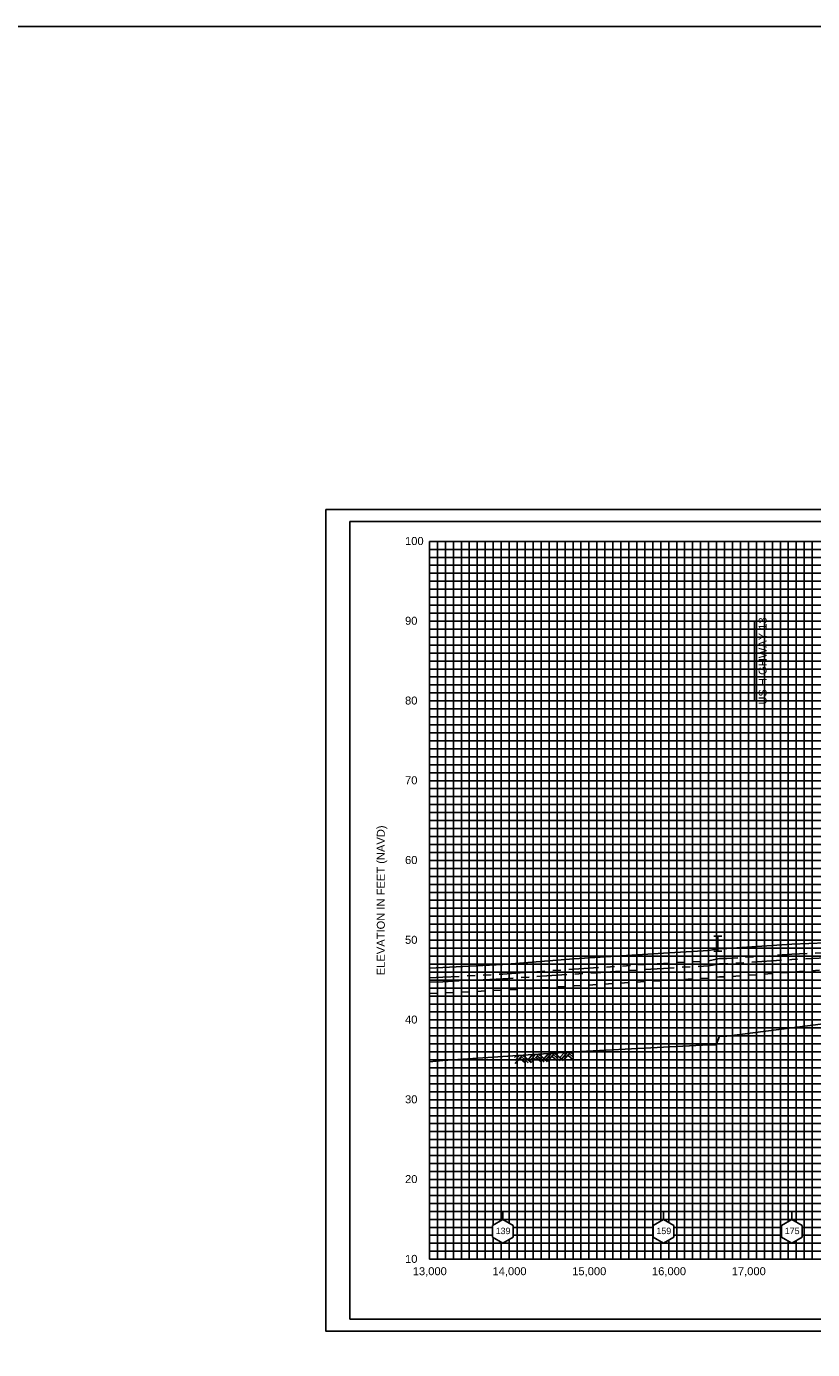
# Model space of a CAD drawing. Header units: inches. Extents: x -7.3 to 59.2, y 29 to 76.9.
# Tile 5 of 14: x 13.2 to 23.1, y 38.2 to 54.8. Entities that reach past the tile are written whole.
import ezdxf
from ezdxf.enums import TextEntityAlignment as Align

# ---------------------------------------------------------------- set-up
doc = ezdxf.new("R2010")
doc.units = ezdxf.units.IN
doc.header["$LTSCALE"] = 0.3
doc.header["$MEASUREMENT"] = 0
doc.set_wipeout_variables(frame=1)
for name, pattern in [('CENTER', [2, 1.25, -0.25, 0.25, -0.25]), ('DOT', [0.25, 0, -0.25]), ('HIDDEN', [0.375, 0.25, -0.125]), ('PHANTOM', [2.5, 1.25, -0.25, 0.25, -0.25, 0.25, -0.25])]:
    doc.linetypes.add(name, pattern=pattern)
doc.layers.get('0').update_dxf_attribs({"color": 3, "plot": 0})
for name, color, linetype in [('1', 5, 'Continuous'), ('2', 50, 'Continuous'), ('3', 9, 'DOT'), ('ROCK', 7, 'Continuous'), ('STREAM', 5, 'Continuous'), ('STRUCTURE', 30, 'Continuous'), ('TEXT', 255, 'Continuous'), ('WS10', 4, 'HIDDEN'), ('WS100', 5, 'PHANTOM'), ('WS50', 1, 'CENTER'), ('WS500', 1, 'Continuous'), ('XSEC', 7, 'Continuous')]:
    doc.layers.add(name, color=color, linetype=linetype)
doc.styles.add('ARIAL', font='ARIAL.TTF')
doc.styles.add('xs', font='ARIAL.TTF')

# ---------------------------------------------------------------- blocks, each defined once
blk = doc.blocks.new('wipeout')
blk.add_wipeout([(0, 0.15), (-0.129917, 0.075), (-0.129917, -0.075), (0, -0.15), (0.129917, -0.075), (0.129917, 0.075)])
blk = doc.blocks.new('xsec')
blk.add_line((0, 0.35), (0, 0.25))
blk.add_blockref('wipeout', (0, 0.1))
for p, q in [((-0.13, 0.175), (0, 0.25)), ((-0.13, 0.025), (-0.13, 0.175)), ((0.13, 0.175), (0, 0.25)), ((0, 0.25), (0, 0.25)), ((0.13, 0.025), (0.13, 0.175)), ((0, -0.05), (-0.13, 0.025)), ((0, -0.05), (0.13, 0.025))]:
    blk.add_line(p, q)
blk = doc.blocks.new('bar')
blk.add_line((-0.05, 0), (0.05, 0))
blk = doc.blocks.new('rock')
at = {"layer": 'STREAM'}
for p, q in [((0.171, 0.001), (0.147, -0.023)), ((0.209, 0.001), (0.147, -0.061)), ((0.247, 0.001), (0.147, -0.099)), ((0.251, 0.001), (0.351, -0.099)), ((0.375, 0.001), (0.313, -0.061)), ((0.413, 0.001), (0.332, -0.08)), ((0.451, 0.001), (0.351, -0.099)), ((0.451, 0.001), (0.551, -0.099)), ((0.575, 0.001), (0.513, -0.061)), ((0.613, 0.001), (0.532, -0.08)), ((0.651, 0.001), (0.551, -0.099)), ((0.651, 0.001), (0.751, -0.099)), ((0.776, 0.001), (0.713, -0.061)), ((0.813, 0.001), (0.732, -0.08)), ((0.851, 0.001), (0.751, -0.099)), ((0.851, 0.001), (0.88, -0.028)), ((0.211, -0.034), (0.275, -0.099)), ((0.23, -0.016), (0.313, -0.099)), ((0.413, -0.036), (0.475, -0.099)), ((0.432, -0.018), (0.513, -0.099)), ((0.613, -0.036), (0.676, -0.099)), ((0.632, -0.018), (0.713, -0.099)), ((0.813, -0.036), (0.876, -0.099)), ((0.832, -0.018), (0.88, -0.066))]:
    blk.add_line(p, q, dxfattribs=at)

msp = doc.modelspace()

# ---------------------------------------------------------------- linework, layer by layer
at = {"color": 252}
msp.add_lwpolyline([(17, 48.777), (33.1, 48.777), (33.1, 38.477), (17, 38.477)], close=True, dxfattribs=at)
at = {"layer": '1'}
for p, q in [((17.3, 48.627), (17.3, 38.627)), ((32.8, 48.627), (17.3, 48.627)), ((17.3, 38.627), (17.3, 38.627)), ((17.3, 38.627), (32.8, 38.627)), ((17.3, 38.627), (17.3, 38.627))]:
    msp.add_line(p, q, dxfattribs=at)
at = {"layer": '2', "color": 50}
for p, q in [((18.3, 39.377), (18.3, 48.377)), ((18.3, 48.377), (31.3, 48.377)), ((19.3, 39.377), (19.3, 48.377)), ((20.3, 39.377), (20.3, 48.377)), ((21.3, 39.377), (21.3, 48.377)), ((22.3, 39.377), (22.3, 48.377)), ((18.3, 46.377), (31.3, 46.377)), ((18.3, 45.377), (31.3, 45.377)), ((18.3, 44.377), (31.3, 44.377)), ((18.3, 43.377), (31.3, 43.377)), ((18.3, 42.377), (31.3, 42.377)), ((18.3, 41.377), (31.3, 41.377)), ((18.3, 40.377), (28.3, 40.377)), ((18.3, 39.377), (31.3, 39.377))]:
    msp.add_line(p, q, dxfattribs=at)
at = {"layer": '2', "color": 50, "linetype": 'Continuous'}
msp.add_line((18.3, 47.377), (31.3, 47.377), dxfattribs=at)
at = {"layer": '3', "color": 8, "linetype": 'Continuous'}
for p, q in [((18.3, 48.277), (31.3, 48.277)), ((18.4, 39.377), (18.4, 48.377)), ((18.5, 39.377), (18.5, 48.377)), ((18.6, 39.377), (18.6, 48.377)), ((18.7, 39.377), (18.7, 48.377)), ((18.8, 39.377), (18.8, 48.377)), ((18.9, 39.377), (18.9, 48.377)), ((19, 39.377), (19, 48.377)), ((19.1, 39.377), (19.1, 48.377)), ((19.2, 39.377), (19.2, 48.377)), ((19.4, 39.377), (19.4, 48.377)), ((19.5, 39.377), (19.5, 48.377)), ((19.6, 39.377), (19.6, 48.377)), ((19.7, 39.377), (19.7, 48.377)), ((19.8, 39.377), (19.8, 48.377)), ((19.9, 39.377), (19.9, 48.377)), ((20, 39.377), (20, 48.377)), ((20.1, 39.377), (20.1, 48.377)), ((20.2, 39.377), (20.2, 48.377)), ((20.4, 39.377), (20.4, 48.377)), ((20.5, 39.377), (20.5, 48.377)), ((20.6, 39.377), (20.6, 48.377)), ((20.7, 39.377), (20.7, 48.377)), ((20.8, 39.377), (20.8, 48.377)), ((20.9, 39.377), (20.9, 48.377)), ((21, 39.377), (21, 48.377)), ((21.1, 39.377), (21.1, 48.377)), ((21.2, 39.377), (21.2, 48.377)), ((21.4, 39.377), (21.4, 48.377)), ((21.5, 39.377), (21.5, 48.377)), ((21.6, 39.377), (21.6, 48.377)), ((21.7, 39.377), (21.7, 48.377)), ((21.8, 39.377), (21.8, 48.377)), ((21.9, 39.377), (21.9, 48.377)), ((22, 39.377), (22, 48.377)), ((22.1, 39.377), (22.1, 48.377)), ((22.2, 39.377), (22.2, 48.377)), ((22.4, 39.377), (22.4, 48.377)), ((22.5, 39.377), (22.5, 48.377)), ((22.6, 39.377), (22.6, 48.377)), ((22.7, 39.377), (22.7, 48.377)), ((22.8, 39.377), (22.8, 48.377)), ((22.9, 39.377), (22.9, 48.377)), ((23, 39.377), (23, 48.377)), ((23.1, 39.377), (23.1, 48.377)), ((18.3, 48.177), (31.3, 48.177)), ((18.3, 48.077), (31.3, 48.077)), ((18.3, 47.977), (31.3, 47.977)), ((18.3, 47.877), (31.3, 47.877)), ((18.3, 47.777), (31.3, 47.777)), ((18.3, 47.677), (31.3, 47.677)), ((18.3, 47.577), (31.3, 47.577)), ((18.3, 47.477), (31.3, 47.477)), ((18.3, 47.277), (31.3, 47.277)), ((18.3, 47.177), (31.3, 47.177)), ((18.3, 47.077), (31.3, 47.077)), ((18.3, 46.977), (31.3, 46.977)), ((18.3, 46.877), (31.3, 46.877)), ((18.3, 46.777), (31.3, 46.777)), ((18.3, 46.677), (31.3, 46.677)), ((18.3, 46.577), (31.3, 46.577)), ((18.3, 46.477), (31.3, 46.477)), ((18.3, 46.277), (31.3, 46.277)), ((18.3, 46.177), (31.3, 46.177)), ((18.3, 46.077), (31.3, 46.077)), ((18.3, 45.977), (31.3, 45.977)), ((18.3, 45.877), (31.3, 45.877)), ((18.3, 45.777), (31.3, 45.777)), ((18.3, 45.677), (31.3, 45.677)), ((18.3, 45.577), (31.3, 45.577)), ((18.3, 45.477), (31.3, 45.477)), ((18.3, 45.277), (31.3, 45.277)), ((18.3, 45.177), (31.3, 45.177)), ((18.3, 45.077), (31.3, 45.077)), ((18.3, 44.977), (31.3, 44.977)), ((18.3, 44.877), (31.3, 44.877)), ((18.3, 44.777), (31.3, 44.777)), ((18.3, 44.677), (31.3, 44.677)), ((18.3, 44.577), (31.3, 44.577)), ((18.3, 44.477), (31.3, 44.477)), ((18.3, 44.277), (31.3, 44.277)), ((18.3, 44.177), (31.3, 44.177)), ((18.3, 44.077), (31.3, 44.077)), ((18.3, 43.977), (31.3, 43.977)), ((18.3, 43.877), (31.3, 43.877)), ((18.3, 43.777), (31.3, 43.777)), ((18.3, 43.677), (31.3, 43.677)), ((18.3, 43.577), (31.3, 43.577)), ((18.3, 43.477), (31.3, 43.477)), ((18.3, 43.277), (31.3, 43.277)), ((18.3, 43.177), (31.3, 43.177)), ((18.3, 43.077), (31.3, 43.077)), ((18.3, 42.977), (31.3, 42.977)), ((18.3, 42.877), (31.3, 42.877)), ((18.3, 42.777), (31.3, 42.777)), ((18.3, 42.677), (31.3, 42.677)), ((18.3, 42.577), (31.3, 42.577)), ((18.3, 42.477), (31.3, 42.477)), ((18.3, 42.277), (31.3, 42.277)), ((18.3, 42.177), (31.3, 42.177)), ((18.3, 42.077), (31.3, 42.077)), ((18.3, 41.977), (31.3, 41.977)), ((18.3, 41.877), (31.3, 41.877)), ((18.3, 41.777), (31.3, 41.777)), ((18.3, 41.677), (31.3, 41.677)), ((18.3, 41.577), (31.3, 41.577)), ((18.3, 41.477), (31.3, 41.477)), ((18.3, 41.277), (28.3, 41.277)), ((18.3, 41.177), (28.3, 41.177)), ((18.3, 41.077), (28.3, 41.077)), ((18.3, 40.977), (28.3, 40.977)), ((18.3, 40.877), (28.3, 40.877)), ((18.3, 40.777), (28.3, 40.777)), ((18.3, 40.677), (28.3, 40.677)), ((18.3, 40.577), (28.3, 40.577)), ((18.3, 40.477), (28.3, 40.477)), ((18.3, 40.277), (28.3, 40.277)), ((18.3, 40.177), (28.3, 40.177)), ((18.3, 40.077), (28.3, 40.077)), ((18.3, 39.977), (28.3, 39.977)), ((18.3, 39.877), (28.3, 39.877)), ((18.3, 39.777), (28.3, 39.777)), ((18.3, 39.677), (28.3, 39.677)), ((18.3, 39.577), (28.3, 39.577)), ((18.3, 39.477), (28.3, 39.477))]:
    msp.add_line(p, q, dxfattribs=at)
at = {"layer": 'STREAM', "flags": 128}
msp.add_lwpolyline([(18.3, 41.853), (18.468, 41.868), (19.22, 41.919), (20.11, 41.977), (21.235, 42.038), (21.805, 42.065), (21.894, 42.065), (21.938, 42.173), (22.03, 42.173), (22.845, 42.278), (23.272, 42.332), (24.063, 42.429), (24.767, 42.512), (25.444, 42.561), (25.94, 42.597), (26.855, 42.654), (27.891, 42.717), (28.751, 42.798), (29.589, 42.867), (30.379, 42.909), (31.3, 43.007)], dxfattribs=at)
at = {"layer": 'STRUCTURE'}
msp.add_lwpolyline([(-7.272, 54.833), (59.218, 54.833), (59.218, 32.641), (-7.272, 32.641)], close=True, dxfattribs=at)
at = {"layer": 'STRUCTURE', "flags": 128}
msp.add_lwpolyline([(21.916, 43.24), (21.916, 43.426)], dxfattribs=at)
at = {"layer": 'TEXT'}
msp.add_lwpolyline([(22.375, 46.377), (22.375, 47.377), (22.375, 47.377)], dxfattribs=at)
at = {"layer": 'WS10', "flags": 128}
msp.add_lwpolyline([(18.3, 42.71), (18.468, 42.717), (19.22, 42.75), (20.11, 42.803), (21.235, 42.872), (21.805, 42.902), (21.894, 42.913), (21.938, 42.918), (22.03, 42.918), (22.845, 42.977), (23.272, 43.006), (24.063, 43.081), (24.767, 43.156), (25.444, 43.223), (25.94, 43.266), (26.855, 43.329), (27.891, 43.418), (28.751, 43.483), (29.589, 43.542), (30.379, 43.614), (31.3, 43.727)], dxfattribs=at)
at = {"layer": 'WS100', "flags": 128}
msp.add_lwpolyline([(18.3, 42.906), (18.468, 42.913), (19.22, 42.952), (20.11, 43.014), (21.235, 43.087), (21.805, 43.118), (21.894, 43.138), (21.938, 43.148), (22.03, 43.148), (22.845, 43.2), (23.272, 43.221), (24.063, 43.272), (24.767, 43.326), (25.444, 43.384), (25.94, 43.433), (26.855, 43.498), (27.891, 43.594), (28.751, 43.654), (29.589, 43.716), (30.379, 43.774), (31.3, 43.872)], dxfattribs=at)
at = {"layer": 'WS50', "flags": 128}
msp.add_lwpolyline([(18.3, 42.849), (18.468, 42.856), (19.22, 42.893), (20.11, 42.952), (21.235, 43.024), (21.805, 43.056), (21.894, 43.073), (21.938, 43.081), (22.03, 43.081), (22.845, 43.135), (23.272, 43.158), (24.063, 43.215), (24.767, 43.275), (25.444, 43.336), (25.94, 43.384), (26.855, 43.449), (27.891, 43.546), (28.751, 43.607), (29.589, 43.669), (30.379, 43.729), (31.3, 43.829)], dxfattribs=at)
at = {"layer": 'WS500', "flags": 128}
msp.add_lwpolyline([(18.3, 43.027), (18.468, 43.033), (19.22, 43.073), (20.11, 43.142), (21.235, 43.216), (21.805, 43.246), (21.894, 43.263), (21.938, 43.272), (22.03, 43.272), (22.845, 43.326), (23.272, 43.344), (24.063, 43.388), (24.767, 43.433), (25.444, 43.484), (25.94, 43.533), (26.855, 43.597), (27.891, 43.689), (28.751, 43.745), (29.589, 43.809), (30.379, 43.865), (31.3, 43.961)], dxfattribs=at)

# ---------------------------------------------------------------- block references
at = {"layer": 'ROCK', "rotation": 3.728622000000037}
msp.add_blockref('rock', (19.22, 41.919), dxfattribs=at)
at = {"layer": 'STRUCTURE'}
for p in [(21.916, 43.426), (21.916, 43.24)]:
    msp.add_blockref('bar', p, dxfattribs=at)

# ---------------------------------------------------------------- texts
at = {"layer": 'TEXT', "style": 'ARIAL'}
for s, p in [(' 100', (17.955, 48.332)), (' 90', (17.955, 47.332)), (' 80', (17.955, 46.332)), (' 70', (17.955, 45.332)), (' 60', (17.955, 44.332)), (' 50', (17.955, 43.332)), (' 40', (17.955, 42.332)), (' 30', (17.955, 41.332)), (' 20', (17.955, 40.332)), (' 10', (17.955, 39.332))]:
    msp.add_text(s, height=0.1, dxfattribs=at).set_placement(p)
for s, p in [('US HIGHWAY 13', (22.528, 46.877)), ('ELEVATION IN FEET (NAVD)', (17.74, 43.877))]:
    msp.add_text(s, height=0.1, rotation=90, dxfattribs=at).set_placement(p, align=Align.CENTER)
for s, p in [('13,000', (18.304, 39.177)), ('14,000', (19.304, 39.177)), ('15,000', (20.304, 39.177)), ('16,000', (21.304, 39.177)), ('17,000', (22.304, 39.177))]:
    msp.add_text(s, height=0.1, dxfattribs=at).set_placement(p, align=Align.CENTER)

# ---------------------------------------------------------------- next in the draw order: block references
at = {"layer": 'XSEC', "color": 3}
for p in [(19.22, 39.627), (21.235, 39.627), (22.845, 39.627)]:
    msp.add_blockref('xsec', p, dxfattribs=at)

# ---------------------------------------------------------------- next in the draw order: texts
at = {"layer": 'TEXT', "style": 'xs'}
for s, p in [('139', (19.13, 39.692)), ('159', (21.145, 39.692)), ('175', (22.755, 39.692))]:
    msp.add_text(s, height=0.08, dxfattribs=at).set_placement(p)

doc.saveas('drawing.dxf')
